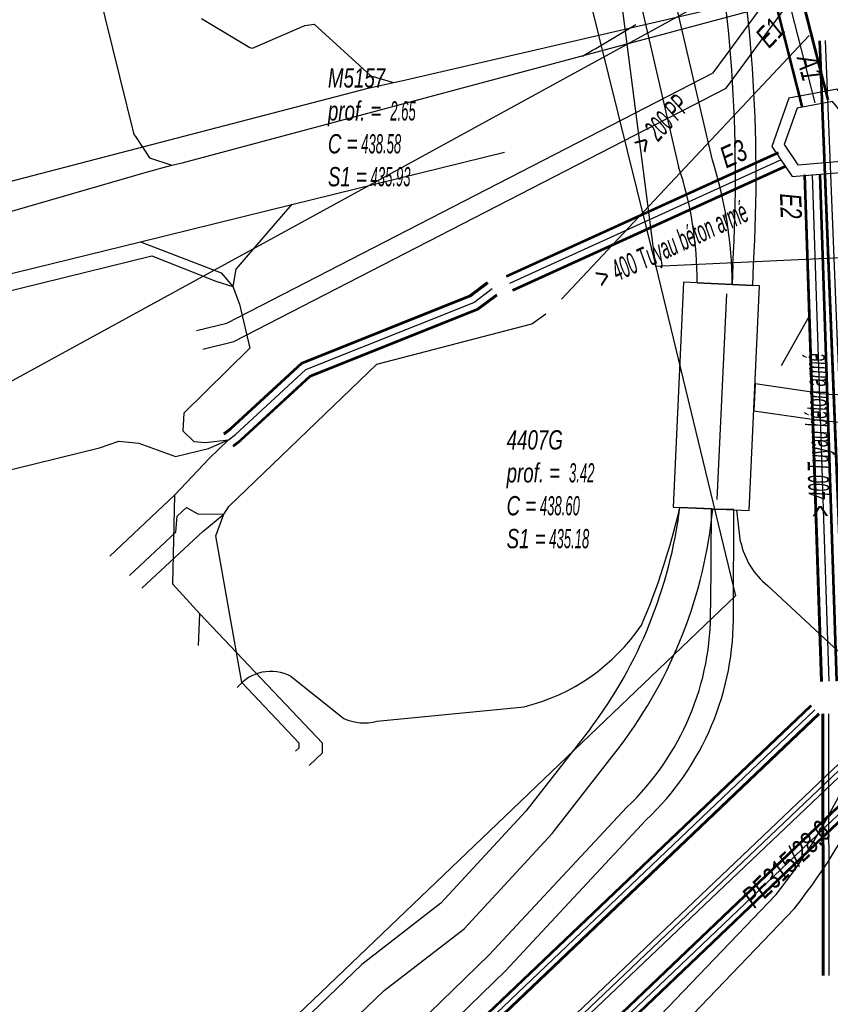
# Model space of a CAD drawing. Header units: metres. Extents: x 2695563 to 2696938, y 1260544 to 1262032.
# Tile 215 of 256: x 2696532 to 2696553, y 1261451 to 1261476. Entities that reach past the tile are written whole.
import ezdxf

# ---------------------------------------------------------------- set-up
doc = ezdxf.new("R2010")
doc.units = ezdxf.units.M
doc.header["$LTSCALE"] = 100
doc.linetypes.add('AUSGEZOGEN', pattern=[0])
doc.linetypes.add('STRICHLINIE2_S3', pattern=[0.25, 0.15, -0.1])
for name, color, linetype in [('CAD_Cadastre des conduites_Ouvrage_Conduite', 200, 'AUSGEZOGEN'), ('Eau portable_Cadastre des conduites_Conduite', 171, 'AUSGEZOGEN'), ('Eau potable_Cadastre des conduites_Conduite_Texte', 171, 'AUSGEZOGEN'), ('EU_Cadastre des conduites', 24, 'AUSGEZOGEN'), ('EU_Cadastre des conduites – Texte', 7, 'AUSGEZOGEN'), ('EU_Cadastre des conduites_Regard normalisé – Texte', 24, 'AUSGEZOGEN'), ('EU_Cadastre des conduites_Regard – Ligne de détail', 24, 'AUSGEZOGEN'), ('EU_Cadastre des conduites_Regard – Polygone de détail', 24, 'AUSGEZOGEN'), ('EU_Cadastre des conduites_Texte entrée-sortie', 24, 'AUSGEZOGEN'), ('Réseau électrique_Cadastre des conduite_Bord du tracé', 1, 'AUSGEZOGEN'), ('Réseau électrique_Cadastre des conduite_Tronçon de tracé', 1, 'AUSGEZOGEN'), ('Réseau électrique_Cadastre des conduites_Ouvrage_Surface-Ligne-Point', 1, 'AUSGEZOGEN'), ('TV_Cadastre des conduites_CONDUITE', 92, 'AUSGEZOGEN'), ('Télécommunications_SW_Cadastre des conduites_Bord du tracé', 94, 'AUSGEZOGEN')]:
    doc.layers.add(name, color=color, linetype=linetype)
doc.styles.add('ARIAL', font='arial.ttf')
pattern_1 = [(0, (2708005, 1273150), (6075, 6075), [6075, -6075]), (90, (2708005, 1273150), (-6075, 6075), [6075, -6075])]

# ---------------------------------------------------------------- blocks, each defined once
blk = doc.blocks.new('COMPLEXOBJECT_1502')
at = {"layer": 'EU_Cadastre des conduites_Regard – Ligne de détail', "color": 24, "linetype": 'AUSGEZOGEN', "transparency": 33554687}
blk.add_lwpolyline([(6490.483, 11459.677), (6502.258, 11462.976), (6514.904, 11466.08), (6533.909, 11470.735), (6537.882, 11471.719), (6543.459, 11473.09)], dxfattribs=at)
blk = doc.blocks.new('COMPLEXOBJECT_1639')
at = {"layer": 'Réseau électrique_Cadastre des conduite_Bord du tracé', "color": 1, "linetype": 'AUSGEZOGEN', "transparency": 33554687}
blk.add_line((6548.916, 11463.734), (6548.054, 11463.774), dxfattribs=at)
for points in [[(6545.709, 11457.978), (6544.018, 11455.813), (6541.788, 11453.399), (6539.711, 11451.797), (6532.483, 11444.853), (6529.3, 11441.826), (6525.238, 11437.964), (6517.957, 11431.109), (6510.708, 11424.217), (6507.36, 11421.002), (6503.496, 11417.291), (6496.214, 11410.439), (6488.81, 11403.402), (6485.61, 11400.361)], [(6485.61, 11400.361), (6486.23, 11399.709), (6489.69, 11402.997), (6496.832, 11409.785), (6504.116, 11416.639), (6507.989, 11420.358), (6511.33, 11423.566), (6518.575, 11430.455), (6525.857, 11437.31), (6529.88, 11441.135), (6533.105, 11444.202), (6540.3, 11451.114), (6542.398, 11452.733), (6544.705, 11455.23), (6546.497, 11457.526)]]:
    blk.add_lwpolyline(points, dxfattribs=at)
for centre, radius, start, end in [((6536.001, 11465.278), 12.147, 323.0585, 352.8861), ((6536.702, 11464.918), 12.272, 322.9596, 354.4628)]:
    blk.add_arc(centre, radius, start, end, dxfattribs=at)
blk = doc.blocks.new('COMPLEXOBJECT_1640')
at = {"layer": 'Réseau électrique_Cadastre des conduite_Bord du tracé', "color": 1, "linetype": 'AUSGEZOGEN', "transparency": 33554687}
for points in [[(6549.461, 11461.016), (6549.474, 11463.721), (6548.874, 11463.724), (6548.862, 11461.139)], [(6546.663, 11455.915), (6543.051, 11452.045), (6541.176, 11450.223), (6533.966, 11443.296), (6526.709, 11436.395), (6519.473, 11429.515), (6512.192, 11422.661), (6504.943, 11415.77), (6490.481, 11401.955), (6483.268, 11395.031), (6475.954, 11388.218), (6474.446, 11386.833), (6471.491, 11384.488), (6469.671, 11383.231), (6467.104, 11381.693), (6467.53, 11381.249)], [(6467.53, 11381.249), (6469.996, 11382.726), (6471.848, 11384.005), (6474.836, 11386.377), (6476.362, 11387.777), (6483.68, 11394.595), (6490.896, 11401.522), (6505.357, 11415.336), (6512.604, 11422.225), (6519.886, 11429.08), (6527.148, 11435.985), (6534.381, 11442.862), (6541.593, 11449.791), (6543.48, 11451.625), (6547.175, 11455.583)]]:
    blk.add_lwpolyline(points, dxfattribs=at)
for centre, radius, start, end in [((6541.832, 11461.023), 7.031, 313.4006, 0.9429), ((6542.153, 11460.894), 7.309, 313.4015, 0.9595)]:
    blk.add_arc(centre, radius, start, end, dxfattribs=at)
blk = doc.blocks.new('COMPLEXOBJECT_1649')
at = {"layer": 'Réseau électrique_Cadastre des conduite_Bord du tracé', "color": 1, "linetype": 'AUSGEZOGEN', "transparency": 33554687}
blk.add_lwpolyline([(6551.756, 11466.761), (6550.029, 11467.011), (6549.996, 11466.308), (6551.836, 11466.042)], dxfattribs=at)
for centre, radius, start, end in [((6552.475, 11474.103), 7.377, 264.4075, 317.604), ((6552.588, 11473.752), 7.747, 264.4309, 317.5753)]:
    blk.add_arc(centre, radius, start, end, dxfattribs=at)
blk = doc.blocks.new('COMPLEXOBJECT_1651')
at = {"layer": 'Réseau électrique_Cadastre des conduite_Bord du tracé', "color": 1, "linetype": 'AUSGEZOGEN', "transparency": 33554687}
blk.add_line((6549.967, 11469.593), (6549.99, 11470.141), dxfattribs=at)
blk.add_lwpolyline([(6549.449, 11470.133), (6549.427, 11469.615), (6549.967, 11469.593)], dxfattribs=at)
for centre, radius, start, end in [((6509.052, 11472.433), 40.462, 356.7407, 11.2135), ((6509.367, 11472.46), 40.689, 356.7322, 11.2307)]:
    blk.add_arc(centre, radius, start, end, dxfattribs=at)
blk = doc.blocks.new('COMPLEXOBJECT_1688')
at = {"layer": 'Réseau électrique_Cadastre des conduite_Bord du tracé', "color": 1, "linetype": 'AUSGEZOGEN', "transparency": 33554687}
blk.add_line((6548.51, 11469.66), (6549.427, 11469.615), dxfattribs=at)
blk.add_lwpolyline([(6548.908, 11472.877), (6547.393, 11479.387), (6546.788, 11482.59), (6544.387, 11492.325), (6541.979, 11502.069), (6539.546, 11511.857), (6537.328, 11521.578), (6536.279, 11525.951), (6535.404, 11525.741), (6536.452, 11521.372), (6538.67, 11511.649), (6541.105, 11501.853), (6543.513, 11492.109), (6545.908, 11482.398), (6546.513, 11479.201), (6548.024, 11472.705)], dxfattribs=at)
for centre, radius, start, end in [((6538.979, 11469.7), 9.531, 359.7593, 18.3772), ((6538.632, 11469.57), 10.795, 0.2398, 17.8407)]:
    blk.add_arc(centre, radius, start, end, dxfattribs=at)
blk = doc.blocks.new('COMPLEXOBJECT_1813')
at = {"layer": 'Réseau électrique_Cadastre des conduite_Bord du tracé', "color": 1, "linetype": 'AUSGEZOGEN', "transparency": 33554687}
for points in [[(6550.583, 11453.631), (6545.724, 11448.565), (6478.633, 11384.783), (6467.197, 11374.003), (6464.106, 11371.302)], [(6464.53, 11370.874), (6467.601, 11373.559), (6479.045, 11384.347), (6546.148, 11448.139), (6551.063, 11453.265)]]:
    blk.add_lwpolyline(points, dxfattribs=at)
for centre, radius, start, end in [((6538.673, 11463.054), 15.187, 321.6492, 336.3829), ((6538.742, 11463.029), 15.721, 321.6046, 336.4194)]:
    blk.add_arc(centre, radius, start, end, dxfattribs=at)
blk = doc.blocks.new('COMPLEXOBJECT_2014')
at = {"layer": 'Réseau électrique_Cadastre des conduite_Tronçon de tracé', "color": 1, "linetype": 'AUSGEZOGEN', "transparency": 33554687}
for p, q in [((6549.65, 11462.877), (6549.552, 11463.705)), ((6555.945, 11456.525), (6550.356, 11461.726))]:
    blk.add_line(p, q, dxfattribs=at)
blk.add_arc((6551.608, 11463.286), 2, 191.7953, 231.2529, dxfattribs=at)
blk = doc.blocks.new('COMPLEXOBJECT_2749')
at = {"layer": 'Réseau électrique_Cadastre des conduite_Tronçon de tracé', "color": 1, "linetype": 'AUSGEZOGEN', "transparency": 33554687}
for p, q in [((6537.863, 11459.344), (6539.245, 11458.244)), ((6540.11, 11458.172), (6543.974, 11458.551))]:
    blk.add_line(p, q, dxfattribs=at)
for centre, radius, start, end in [((6530.284, 11467.844), 18.23, 336.9039, 347.0987), ((6542.709, 11463.653), 5.257, 283.9237, 325.7274), ((6537.331, 11458.343), 1.134, 62.0313, 141.334), ((6539.778, 11459.417), 1.289, 245.5607, 284.923)]:
    blk.add_arc(centre, radius, start, end, dxfattribs=at)

msp = doc.modelspace()

# ---------------------------------------------------------------- hatches: boundary and pattern name
at = {"layer": 'Réseau électrique_Cadastre des conduite_Bord du tracé', "lineweight": 18, "transparency": 33554687}
h = msp.add_hatch(dxfattribs=at)
h.set_pattern_fill('MUSTER', color=1, scale=6075, style=0, pattern_type=2)
h.set_pattern_definition(pattern_1)
h.paths.add_polyline_path([(2696550.397, 1261469.425), (2696550.396, 1261469.532), (2696550.394, 1261469.639), (2696550.391, 1261469.746), (2696550.387, 1261469.853), (2696550.382, 1261469.96), (2696550.375, 1261470.066), (2696550.368, 1261470.173), (2696550.36, 1261470.28), (2696550.35, 1261470.386), (2696550.34, 1261470.493), (2696550.328, 1261470.599), (2696550.315, 1261470.705), (2696550.302, 1261470.811), (2696550.287, 1261470.917), (2696550.271, 1261471.023), (2696550.254, 1261471.129), (2696550.237, 1261471.234), (2696550.218, 1261471.34), (2696550.198, 1261471.445), (2696550.177, 1261471.55), (2696550.155, 1261471.654), (2696550.132, 1261471.759), (2696550.108, 1261471.863), (2696550.083, 1261471.967), (2696550.056, 1261472.071), (2696550.029, 1261472.174), (2696550.001, 1261472.277), (2696549.972, 1261472.38), (2696549.942, 1261472.483), (2696549.91, 1261472.585), (2696549.878, 1261472.687), (2696548.363, 1261479.197), (2696547.758, 1261482.4), (2696545.357, 1261492.135), (2696542.949, 1261501.879), (2696540.516, 1261511.667), (2696538.298, 1261521.388), (2696537.249, 1261525.761), (2696536.374, 1261525.551), (2696537.422, 1261521.182), (2696539.64, 1261511.459), (2696542.075, 1261501.663), (2696544.483, 1261491.919), (2696546.878, 1261482.208), (2696547.483, 1261479.011), (2696548.994, 1261472.515), (2696549.025, 1261472.42), (2696549.055, 1261472.325), (2696549.084, 1261472.229), (2696549.112, 1261472.133), (2696549.139, 1261472.037), (2696549.165, 1261471.941), (2696549.19, 1261471.844), (2696549.214, 1261471.747), (2696549.237, 1261471.65), (2696549.259, 1261471.552), (2696549.28, 1261471.454), (2696549.3, 1261471.357), (2696549.318, 1261471.258), (2696549.336, 1261471.16), (2696549.353, 1261471.062), (2696549.369, 1261470.963), (2696549.383, 1261470.864), (2696549.397, 1261470.765), (2696549.41, 1261470.666), (2696549.421, 1261470.567), (2696549.432, 1261470.467), (2696549.441, 1261470.368), (2696549.45, 1261470.268), (2696549.457, 1261470.169), (2696549.464, 1261470.069), (2696549.469, 1261469.969), (2696549.473, 1261469.87), (2696549.477, 1261469.77), (2696549.479, 1261469.67), (2696549.48, 1261469.57), (2696549.48, 1261469.47)], flags=0)
h = msp.add_hatch(dxfattribs=at)
h.set_pattern_fill('MUSTER', color=1, scale=6075, style=0, pattern_type=2)
h.set_pattern_definition(pattern_1)
h.paths.add_polyline_path([(2696601.056, 1261509.933), (2696593.995, 1261502.607), (2696586.709, 1261495.754), (2696579.561, 1261488.756), (2696572.345, 1261481.831), (2696565.126, 1261474.906), (2696558.893, 1261468.939), (2696558.742, 1261468.778), (2696558.585, 1261468.622), (2696558.425, 1261468.47), (2696558.259, 1261468.324), (2696558.09, 1261468.182), (2696557.916, 1261468.045), (2696557.739, 1261467.914), (2696557.557, 1261467.788), (2696557.372, 1261467.668), (2696557.183, 1261467.553), (2696556.991, 1261467.444), (2696556.795, 1261467.341), (2696556.597, 1261467.243), (2696556.396, 1261467.152), (2696556.192, 1261467.067), (2696555.986, 1261466.987), (2696555.777, 1261466.914), (2696555.567, 1261466.848), (2696555.354, 1261466.787), (2696555.14, 1261466.733), (2696554.924, 1261466.686), (2696554.707, 1261466.645), (2696554.489, 1261466.61), (2696554.27, 1261466.582), (2696554.05, 1261466.561), (2696553.829, 1261466.546), (2696553.609, 1261466.538), (2696553.388, 1261466.536), (2696553.167, 1261466.541), (2696552.946, 1261466.553), (2696552.726, 1261466.571), (2696550.999, 1261466.821), (2696550.966, 1261466.118), (2696552.806, 1261465.852), (2696553.037, 1261465.833), (2696553.268, 1261465.821), (2696553.5, 1261465.816), (2696553.732, 1261465.817), (2696553.964, 1261465.826), (2696554.195, 1261465.842), (2696554.425, 1261465.864), (2696554.655, 1261465.894), (2696554.884, 1261465.93), (2696555.112, 1261465.973), (2696555.338, 1261466.023), (2696555.563, 1261466.079), (2696555.786, 1261466.143), (2696556.007, 1261466.213), (2696556.226, 1261466.289), (2696556.442, 1261466.372), (2696556.656, 1261466.462), (2696556.867, 1261466.558), (2696557.075, 1261466.66), (2696557.28, 1261466.768), (2696557.482, 1261466.883), (2696557.68, 1261467.003), (2696557.874, 1261467.129), (2696558.064, 1261467.261), (2696558.251, 1261467.399), (2696558.433, 1261467.542), (2696558.611, 1261467.691), (2696558.785, 1261467.844), (2696558.953, 1261468.003), (2696559.117, 1261468.167), (2696559.276, 1261468.336), (2696565.61, 1261474.4), (2696572.83, 1261481.326), (2696580.049, 1261488.253), (2696587.194, 1261495.249), (2696594.487, 1261502.109), (2696601.56, 1261509.448)], flags=0)
h = msp.add_hatch(dxfattribs=at)
h.set_pattern_fill('MUSTER', color=1, scale=6075, style=0, pattern_type=2)
h.set_pattern_definition(pattern_1)
h.paths.add_polyline_path([(2696550.937, 1261469.403), (2696550.96, 1261469.951), (2696550.978, 1261470.283), (2696550.992, 1261470.614), (2696551.005, 1261470.946), (2696551.014, 1261471.278), (2696551.021, 1261471.61), (2696551.025, 1261471.943), (2696551.026, 1261472.275), (2696551.025, 1261472.607), (2696551.021, 1261472.939), (2696551.014, 1261473.271), (2696551.004, 1261473.603), (2696550.992, 1261473.935), (2696550.977, 1261474.267), (2696550.96, 1261474.598), (2696550.939, 1261474.93), (2696550.916, 1261475.261), (2696550.89, 1261475.592), (2696550.862, 1261475.923), (2696550.831, 1261476.254), (2696550.797, 1261476.584), (2696550.76, 1261476.914), (2696550.721, 1261477.244), (2696550.679, 1261477.574), (2696550.634, 1261477.903), (2696550.587, 1261478.232), (2696550.537, 1261478.56), (2696550.484, 1261478.888), (2696550.429, 1261479.215), (2696550.371, 1261479.542), (2696550.31, 1261479.869), (2696550.247, 1261480.195), (2696545.563, 1261499.471), (2696545.039, 1261499.344), (2696549.712, 1261480.112), (2696549.775, 1261479.788), (2696549.835, 1261479.464), (2696549.892, 1261479.14), (2696549.947, 1261478.814), (2696550, 1261478.489), (2696550.049, 1261478.163), (2696550.096, 1261477.837), (2696550.14, 1261477.51), (2696550.182, 1261477.183), (2696550.221, 1261476.855), (2696550.257, 1261476.528), (2696550.291, 1261476.2), (2696550.321, 1261475.871), (2696550.35, 1261475.543), (2696550.375, 1261475.214), (2696550.398, 1261474.885), (2696550.418, 1261474.556), (2696550.436, 1261474.227), (2696550.451, 1261473.898), (2696550.463, 1261473.568), (2696550.472, 1261473.239), (2696550.479, 1261472.909), (2696550.483, 1261472.579), (2696550.484, 1261472.25), (2696550.483, 1261471.92), (2696550.479, 1261471.59), (2696550.473, 1261471.261), (2696550.463, 1261470.931), (2696550.451, 1261470.602), (2696550.436, 1261470.272), (2696550.419, 1261469.943), (2696550.397, 1261469.425)], flags=0)
h = msp.add_hatch(dxfattribs=at)
h.set_pattern_fill('MUSTER', color=1, scale=6075, style=0, pattern_type=2)
h.set_pattern_definition(pattern_1)
h.paths.add_polyline_path([(2696461.031, 1261361.417), (2696461.055, 1261361.469), (2696461.078, 1261361.52), (2696461.101, 1261361.572), (2696461.123, 1261361.624), (2696461.146, 1261361.676), (2696461.168, 1261361.729), (2696461.189, 1261361.781), (2696461.211, 1261361.834), (2696461.232, 1261361.886), (2696461.253, 1261361.939), (2696461.273, 1261361.992), (2696461.293, 1261362.045), (2696461.313, 1261362.098), (2696461.332, 1261362.152), (2696461.352, 1261362.205), (2696461.37, 1261362.259), (2696461.389, 1261362.312), (2696461.407, 1261362.366), (2696461.425, 1261362.42), (2696461.442, 1261362.474), (2696461.46, 1261362.528), (2696461.477, 1261362.582), (2696461.493, 1261362.636), (2696461.509, 1261362.691), (2696461.525, 1261362.745), (2696461.541, 1261362.8), (2696461.556, 1261362.855), (2696461.571, 1261362.909), (2696461.586, 1261362.964), (2696461.6, 1261363.019), (2696461.614, 1261363.074), (2696461.655, 1261363.232), (2696461.697, 1261363.391), (2696461.74, 1261363.549), (2696461.783, 1261363.707), (2696461.827, 1261363.864), (2696461.872, 1261364.022), (2696461.917, 1261364.179), (2696461.963, 1261364.336), (2696462.01, 1261364.493), (2696462.057, 1261364.65), (2696462.105, 1261364.807), (2696462.154, 1261364.963), (2696462.204, 1261365.119), (2696462.254, 1261365.275), (2696462.304, 1261365.431), (2696462.356, 1261365.586), (2696462.408, 1261365.741), (2696462.461, 1261365.896), (2696462.514, 1261366.051), (2696462.568, 1261366.205), (2696462.623, 1261366.36), (2696462.679, 1261366.514), (2696462.735, 1261366.668), (2696462.792, 1261366.821), (2696462.849, 1261366.974), (2696462.907, 1261367.128), (2696462.966, 1261367.28), (2696463.026, 1261367.433), (2696463.086, 1261367.585), (2696463.147, 1261367.737), (2696463.208, 1261367.889), (2696463.245, 1261367.941), (2696463.281, 1261367.993), (2696463.318, 1261368.045), (2696463.355, 1261368.097), (2696463.392, 1261368.149), (2696463.43, 1261368.2), (2696463.467, 1261368.252), (2696463.505, 1261368.303), (2696463.542, 1261368.355), (2696463.58, 1261368.406), (2696463.618, 1261368.457), (2696463.656, 1261368.508), (2696463.695, 1261368.559), (2696463.733, 1261368.61), (2696463.772, 1261368.661), (2696463.81, 1261368.711), (2696463.849, 1261368.762), (2696463.888, 1261368.812), (2696463.927, 1261368.863), (2696463.967, 1261368.913), (2696464.006, 1261368.963), (2696464.045, 1261369.013), (2696464.085, 1261369.063), (2696464.125, 1261369.113), (2696464.165, 1261369.162), (2696464.205, 1261369.212), (2696464.245, 1261369.261), (2696464.285, 1261369.311), (2696464.326, 1261369.36), (2696464.366, 1261369.409), (2696464.407, 1261369.458), (2696464.441, 1261369.499), (2696464.475, 1261369.539), (2696464.509, 1261369.58), (2696464.543, 1261369.62), (2696464.578, 1261369.661), (2696464.612, 1261369.701), (2696464.647, 1261369.741), (2696464.681, 1261369.781), (2696464.716, 1261369.821), (2696464.751, 1261369.861), (2696464.785, 1261369.901), (2696464.82, 1261369.941), (2696464.855, 1261369.981), (2696464.89, 1261370.021), (2696464.926, 1261370.06), (2696464.961, 1261370.1), (2696464.996, 1261370.139), (2696465.032, 1261370.179), (2696465.067, 1261370.218), (2696465.103, 1261370.257), (2696465.138, 1261370.297), (2696465.174, 1261370.336), (2696465.21, 1261370.375), (2696465.246, 1261370.414), (2696465.282, 1261370.452), (2696465.318, 1261370.491), (2696465.354, 1261370.53), (2696465.391, 1261370.569), (2696465.427, 1261370.607), (2696465.463, 1261370.646), (2696465.5, 1261370.684), (2696468.571, 1261373.369), (2696480.015, 1261384.157), (2696547.118, 1261447.949), (2696552.033, 1261453.075), (2696552.114, 1261453.178), (2696552.194, 1261453.282), (2696552.273, 1261453.386), (2696552.352, 1261453.491), (2696552.429, 1261453.597), (2696552.506, 1261453.704), (2696552.582, 1261453.811), (2696552.657, 1261453.918), (2696552.731, 1261454.027), (2696552.804, 1261454.135), (2696552.876, 1261454.245), (2696552.947, 1261454.355), (2696553.017, 1261454.466), (2696553.087, 1261454.577), (2696553.155, 1261454.689), (2696553.223, 1261454.801), (2696553.289, 1261454.914), (2696553.355, 1261455.028), (2696553.419, 1261455.142), (2696553.483, 1261455.256), (2696553.546, 1261455.372), (2696553.608, 1261455.487), (2696553.669, 1261455.603), (2696553.728, 1261455.72), (2696553.787, 1261455.837), (2696553.845, 1261455.955), (2696553.902, 1261456.073), (2696553.958, 1261456.191), (2696554.013, 1261456.311), (2696554.067, 1261456.43), (2696554.12, 1261456.55), (2696554.185, 1261456.718), (2696554.248, 1261456.886), (2696554.309, 1261457.055), (2696554.37, 1261457.224), (2696554.428, 1261457.394), (2696554.485, 1261457.564), (2696554.541, 1261457.735), (2696554.595, 1261457.907), (2696554.647, 1261458.079), (2696554.698, 1261458.251), (2696554.748, 1261458.424), (2696554.796, 1261458.597), (2696554.842, 1261458.77), (2696554.887, 1261458.945), (2696554.93, 1261459.119), (2696554.972, 1261459.294), (2696555.012, 1261459.469), (2696555.05, 1261459.644), (2696555.087, 1261459.82), (2696555.123, 1261459.997), (2696555.156, 1261460.173), (2696555.189, 1261460.35), (2696555.219, 1261460.527), (2696555.248, 1261460.704), (2696555.276, 1261460.882), (2696555.302, 1261461.06), (2696555.326, 1261461.238), (2696555.349, 1261461.416), (2696555.37, 1261461.595), (2696555.389, 1261461.773), (2696555.407, 1261461.952), (2696555.422, 1261462.086), (2696555.436, 1261462.219), (2696555.45, 1261462.353), (2696555.463, 1261462.487), (2696555.477, 1261462.62), (2696555.489, 1261462.754), (2696555.501, 1261462.888), (2696555.513, 1261463.022), (2696555.524, 1261463.156), (2696555.535, 1261463.29), (2696555.546, 1261463.424), (2696555.556, 1261463.558), (2696555.566, 1261463.692), (2696555.575, 1261463.826), (2696555.584, 1261463.96), (2696555.592, 1261464.094), (2696555.6, 1261464.228), (2696555.608, 1261464.362), (2696555.615, 1261464.496), (2696555.621, 1261464.631), (2696555.628, 1261464.765), (2696555.634, 1261464.899), (2696555.639, 1261465.033), (2696555.644, 1261465.168), (2696555.649, 1261465.302), (2696555.653, 1261465.436), (2696555.656, 1261465.571), (2696555.66, 1261465.705), (2696555.663, 1261465.839), (2696555.665, 1261465.974), (2696555.667, 1261466.108), (2696555.648, 1261466.103), (2696555.63, 1261466.098), (2696555.611, 1261466.092), (2696555.592, 1261466.087), (2696555.574, 1261466.082), (2696555.555, 1261466.077), (2696555.536, 1261466.072), (2696555.518, 1261466.067), (2696555.499, 1261466.063), (2696555.48, 1261466.058), (2696555.461, 1261466.053), (2696555.443, 1261466.048), (2696555.424, 1261466.043), (2696555.405, 1261466.039), (2696555.386, 1261466.034), (2696555.367, 1261466.03), (2696555.349, 1261466.025), (2696555.33, 1261466.021), (2696555.311, 1261466.016), (2696555.292, 1261466.012), (2696555.273, 1261466.008), (2696555.254, 1261466.003), (2696555.235, 1261465.999), (2696555.217, 1261465.995), (2696555.198, 1261465.991), (2696555.179, 1261465.987), (2696555.16, 1261465.983), (2696555.141, 1261465.979), (2696555.122, 1261465.975), (2696555.103, 1261465.971), (2696555.084, 1261465.967), (2696555.08, 1261465.84), (2696555.075, 1261465.713), (2696555.071, 1261465.586), (2696555.066, 1261465.46), (2696555.06, 1261465.333), (2696555.055, 1261465.206), (2696555.049, 1261465.079), (2696555.042, 1261464.952), (2696555.036, 1261464.825), (2696555.029, 1261464.699), (2696555.021, 1261464.572), (2696555.014, 1261464.445), (2696555.006, 1261464.319), (2696554.998, 1261464.192), (2696554.989, 1261464.065), (2696554.981, 1261463.939), (2696554.971, 1261463.812), (2696554.962, 1261463.685), (2696554.952, 1261463.559), (2696554.942, 1261463.432), (2696554.932, 1261463.306), (2696554.921, 1261463.179), (2696554.91, 1261463.053), (2696554.899, 1261462.926), (2696554.887, 1261462.8), (2696554.875, 1261462.673), (2696554.863, 1261462.547), (2696554.851, 1261462.421), (2696554.838, 1261462.294), (2696554.824, 1261462.168), (2696554.811, 1261462.042), (2696554.794, 1261461.868), (2696554.775, 1261461.694), (2696554.754, 1261461.52), (2696554.732, 1261461.346), (2696554.709, 1261461.173), (2696554.684, 1261461), (2696554.657, 1261460.827), (2696554.629, 1261460.654), (2696554.599, 1261460.481), (2696554.568, 1261460.309), (2696554.535, 1261460.137), (2696554.501, 1261459.965), (2696554.465, 1261459.794), (2696554.427, 1261459.623), (2696554.388, 1261459.452), (2696554.348, 1261459.282), (2696554.306, 1261459.112), (2696554.262, 1261458.943), (2696554.217, 1261458.774), (2696554.17, 1261458.605), (2696554.122, 1261458.437), (2696554.072, 1261458.269), (2696554.021, 1261458.101), (2696553.968, 1261457.934), (2696553.914, 1261457.768), (2696553.859, 1261457.602), (2696553.801, 1261457.436), (2696553.743, 1261457.272), (2696553.683, 1261457.107), (2696553.621, 1261456.943), (2696553.558, 1261456.78), (2696553.507, 1261456.665), (2696553.455, 1261456.55), (2696553.402, 1261456.436), (2696553.348, 1261456.322), (2696553.294, 1261456.208), (2696553.238, 1261456.095), (2696553.181, 1261455.983), (2696553.124, 1261455.871), (2696553.065, 1261455.759), (2696553.006, 1261455.648), (2696552.946, 1261455.537), (2696552.884, 1261455.427), (2696552.822, 1261455.318), (2696552.759, 1261455.209), (2696552.695, 1261455.1), (2696552.63, 1261454.992), (2696552.565, 1261454.885), (2696552.498, 1261454.778), (2696552.431, 1261454.671), (2696552.362, 1261454.565), (2696552.293, 1261454.46), (2696552.223, 1261454.356), (2696552.152, 1261454.252), (2696552.08, 1261454.148), (2696552.007, 1261454.045), (2696551.933, 1261453.943), (2696551.859, 1261453.841), (2696551.784, 1261453.74), (2696551.708, 1261453.64), (2696551.631, 1261453.54), (2696551.553, 1261453.441), (2696546.694, 1261448.375), (2696479.603, 1261384.593), (2696468.167, 1261373.813), (2696465.076, 1261371.112), (2696465.038, 1261371.072), (2696465, 1261371.032), (2696464.963, 1261370.992), (2696464.925, 1261370.952), (2696464.888, 1261370.912), (2696464.85, 1261370.872), (2696464.813, 1261370.831), (2696464.776, 1261370.791), (2696464.739, 1261370.75), (2696464.702, 1261370.71), (2696464.665, 1261370.669), (2696464.628, 1261370.628), (2696464.591, 1261370.588), (2696464.554, 1261370.547), (2696464.517, 1261370.506), (2696464.481, 1261370.465), (2696464.444, 1261370.424), (2696464.408, 1261370.382), (2696464.372, 1261370.341), (2696464.336, 1261370.3), (2696464.299, 1261370.258), (2696464.263, 1261370.217), (2696464.227, 1261370.175), (2696464.192, 1261370.134), (2696464.156, 1261370.092), (2696464.12, 1261370.05), (2696464.085, 1261370.008), (2696464.049, 1261369.966), (2696464.014, 1261369.924), (2696463.978, 1261369.882), (2696463.943, 1261369.84), (2696463.9, 1261369.788), (2696463.857, 1261369.736), (2696463.814, 1261369.683), (2696463.771, 1261369.631), (2696463.728, 1261369.578), (2696463.686, 1261369.526), (2696463.643, 1261369.473), (2696463.601, 1261369.42), (2696463.559, 1261369.367), (2696463.517, 1261369.314), (2696463.475, 1261369.261), (2696463.434, 1261369.207), (2696463.392, 1261369.154), (2696463.351, 1261369.1), (2696463.309, 1261369.047), (2696463.268, 1261368.993), (2696463.227, 1261368.939), (2696463.187, 1261368.885), (2696463.146, 1261368.831), (2696463.106, 1261368.777), (2696463.065, 1261368.722), (2696463.025, 1261368.668), (2696462.985, 1261368.613), (2696462.945, 1261368.559), (2696462.905, 1261368.504), (2696462.866, 1261368.449), (2696462.826, 1261368.394), (2696462.787, 1261368.339), (2696462.748, 1261368.284), (2696462.709, 1261368.228), (2696462.67, 1261368.173), (2696462.607, 1261368.018), (2696462.545, 1261367.864), (2696462.484, 1261367.708), (2696462.423, 1261367.553), (2696462.363, 1261367.397), (2696462.304, 1261367.242), (2696462.245, 1261367.085), (2696462.188, 1261366.929), (2696462.13, 1261366.772), (2696462.074, 1261366.615), (2696462.018, 1261366.458), (2696461.963, 1261366.301), (2696461.908, 1261366.143), (2696461.854, 1261365.985), (2696461.801, 1261365.827), (2696461.749, 1261365.669), (2696461.697, 1261365.51), (2696461.646, 1261365.351), (2696461.596, 1261365.192), (2696461.546, 1261365.033), (2696461.497, 1261364.874), (2696461.449, 1261364.714), (2696461.401, 1261364.554), (2696461.354, 1261364.394), (2696461.308, 1261364.234), (2696461.263, 1261364.073), (2696461.218, 1261363.913), (2696461.174, 1261363.752), (2696461.131, 1261363.591), (2696461.088, 1261363.429), (2696461.046, 1261363.268), (2696461.033, 1261363.215), (2696461.019, 1261363.162), (2696461.005, 1261363.109), (2696460.99, 1261363.057), (2696460.976, 1261363.004), (2696460.961, 1261362.951), (2696460.945, 1261362.899), (2696460.93, 1261362.847), (2696460.914, 1261362.794), (2696460.898, 1261362.742), (2696460.881, 1261362.69), (2696460.864, 1261362.638), (2696460.847, 1261362.586), (2696460.83, 1261362.534), (2696460.812, 1261362.483), (2696460.794, 1261362.431), (2696460.775, 1261362.379), (2696460.757, 1261362.328), (2696460.738, 1261362.277), (2696460.719, 1261362.226), (2696460.699, 1261362.175), (2696460.679, 1261362.124), (2696460.659, 1261362.073), (2696460.639, 1261362.022), (2696460.618, 1261361.972), (2696460.597, 1261361.921), (2696460.575, 1261361.871), (2696460.554, 1261361.821), (2696460.532, 1261361.771), (2696460.51, 1261361.721), (2696460.487, 1261361.671)], flags=0)
h = msp.add_hatch(dxfattribs=at)
h.set_pattern_fill('MUSTER', color=1, scale=6075, style=0, pattern_type=2)
h.set_pattern_definition(pattern_1)
h.paths.add_polyline_path([(2696468.5, 1261381.059), (2696470.966, 1261382.536), (2696472.818, 1261383.815), (2696475.806, 1261386.187), (2696477.332, 1261387.587), (2696484.65, 1261394.405), (2696491.866, 1261401.332), (2696506.327, 1261415.146), (2696513.574, 1261422.035), (2696520.856, 1261428.89), (2696528.118, 1261435.795), (2696535.351, 1261442.672), (2696542.563, 1261449.601), (2696544.45, 1261451.435), (2696548.145, 1261455.393), (2696548.285, 1261455.529), (2696548.422, 1261455.669), (2696548.555, 1261455.813), (2696548.684, 1261455.96), (2696548.809, 1261456.111), (2696548.93, 1261456.265), (2696549.047, 1261456.422), (2696549.159, 1261456.582), (2696549.267, 1261456.745), (2696549.371, 1261456.911), (2696549.47, 1261457.08), (2696549.565, 1261457.251), (2696549.655, 1261457.425), (2696549.741, 1261457.601), (2696549.821, 1261457.779), (2696549.897, 1261457.959), (2696549.968, 1261458.142), (2696550.034, 1261458.326), (2696550.096, 1261458.512), (2696550.152, 1261458.699), (2696550.203, 1261458.888), (2696550.249, 1261459.078), (2696550.29, 1261459.27), (2696550.326, 1261459.462), (2696550.356, 1261459.655), (2696550.382, 1261459.849), (2696550.402, 1261460.044), (2696550.417, 1261460.239), (2696550.427, 1261460.435), (2696550.432, 1261460.63), (2696550.431, 1261460.826), (2696550.444, 1261463.531), (2696549.844, 1261463.534), (2696549.832, 1261460.949), (2696549.833, 1261460.761), (2696549.828, 1261460.573), (2696549.819, 1261460.385), (2696549.804, 1261460.197), (2696549.785, 1261460.01), (2696549.76, 1261459.823), (2696549.731, 1261459.638), (2696549.696, 1261459.453), (2696549.657, 1261459.269), (2696549.612, 1261459.086), (2696549.563, 1261458.904), (2696549.509, 1261458.724), (2696549.45, 1261458.545), (2696549.387, 1261458.368), (2696549.318, 1261458.193), (2696549.245, 1261458.019), (2696549.168, 1261457.848), (2696549.085, 1261457.678), (2696548.999, 1261457.511), (2696548.908, 1261457.347), (2696548.812, 1261457.185), (2696548.712, 1261457.025), (2696548.608, 1261456.868), (2696548.5, 1261456.714), (2696548.388, 1261456.563), (2696548.271, 1261456.415), (2696548.151, 1261456.27), (2696548.027, 1261456.129), (2696547.899, 1261455.991), (2696547.768, 1261455.856), (2696547.633, 1261455.725), (2696544.021, 1261451.855), (2696542.146, 1261450.033), (2696534.936, 1261443.106), (2696527.679, 1261436.205), (2696520.443, 1261429.325), (2696513.162, 1261422.471), (2696505.913, 1261415.58), (2696491.451, 1261401.765), (2696484.238, 1261394.841), (2696476.924, 1261388.028), (2696475.416, 1261386.643), (2696472.461, 1261384.298), (2696470.641, 1261383.041), (2696468.074, 1261381.503)], flags=0)
h = msp.add_hatch(dxfattribs=at)
h.set_pattern_fill('MUSTER', color=1, scale=6075, style=0, pattern_type=2)
h.set_pattern_definition(pattern_1)
h.paths.add_polyline_path([(2696486.58, 1261400.171), (2696487.2, 1261399.519), (2696490.66, 1261402.807), (2696497.802, 1261409.595), (2696505.086, 1261416.449), (2696508.959, 1261420.168), (2696512.3, 1261423.376), (2696519.545, 1261430.265), (2696526.827, 1261437.12), (2696530.85, 1261440.945), (2696534.075, 1261444.012), (2696541.27, 1261450.924), (2696543.368, 1261452.543), (2696545.675, 1261455.04), (2696547.467, 1261457.336), (2696547.597, 1261457.511), (2696547.723, 1261457.688), (2696547.846, 1261457.867), (2696547.966, 1261458.049), (2696548.083, 1261458.233), (2696548.197, 1261458.418), (2696548.307, 1261458.606), (2696548.414, 1261458.796), (2696548.517, 1261458.987), (2696548.618, 1261459.18), (2696548.714, 1261459.375), (2696548.807, 1261459.572), (2696548.897, 1261459.77), (2696548.983, 1261459.97), (2696549.066, 1261460.171), (2696549.145, 1261460.374), (2696549.22, 1261460.578), (2696549.292, 1261460.784), (2696549.36, 1261460.991), (2696549.425, 1261461.199), (2696549.485, 1261461.408), (2696549.542, 1261461.618), (2696549.596, 1261461.829), (2696549.645, 1261462.041), (2696549.691, 1261462.253), (2696549.733, 1261462.467), (2696549.771, 1261462.681), (2696549.806, 1261462.896), (2696549.836, 1261463.112), (2696549.863, 1261463.328), (2696549.886, 1261463.544), (2696549.024, 1261463.584), (2696548.997, 1261463.382), (2696548.967, 1261463.18), (2696548.933, 1261462.979), (2696548.896, 1261462.778), (2696548.855, 1261462.578), (2696548.812, 1261462.379), (2696548.764, 1261462.181), (2696548.714, 1261461.983), (2696548.66, 1261461.786), (2696548.603, 1261461.591), (2696548.543, 1261461.396), (2696548.479, 1261461.202), (2696548.412, 1261461.009), (2696548.342, 1261460.818), (2696548.269, 1261460.627), (2696548.192, 1261460.438), (2696548.112, 1261460.25), (2696548.03, 1261460.064), (2696547.944, 1261459.879), (2696547.855, 1261459.695), (2696547.763, 1261459.513), (2696547.667, 1261459.333), (2696547.569, 1261459.154), (2696547.468, 1261458.977), (2696547.364, 1261458.802), (2696547.257, 1261458.628), (2696547.147, 1261458.456), (2696547.034, 1261458.286), (2696546.919, 1261458.118), (2696546.8, 1261457.952), (2696546.679, 1261457.788), (2696544.988, 1261455.623), (2696542.758, 1261453.209), (2696540.681, 1261451.607), (2696533.453, 1261444.663), (2696530.27, 1261441.636), (2696526.208, 1261437.774), (2696518.927, 1261430.919), (2696511.678, 1261424.027), (2696508.33, 1261420.812), (2696504.466, 1261417.101), (2696497.184, 1261410.249), (2696489.78, 1261403.212)], flags=0)
at = {"layer": 'Réseau électrique_Cadastre des conduites_Ouvrage_Surface-Ligne-Point', "lineweight": 18, "transparency": 33554687}
h = msp.add_hatch(dxfattribs=at)
h.set_pattern_fill('MUSTER', color=1, scale=4050, style=0, pattern_type=2)
h.set_pattern_definition([(0, (2703955, 1269100), (4050, 4050), [4050, -4050]), (90, (2703955, 1269100), (-4050, 4050), [4050, -4050])])
h.paths.add_polyline_path([(2696548.846, 1261463.593), (2696550.844, 1261463.5), (2696551.119, 1261469.393), (2696549.121, 1261469.486)], flags=0)

# ---------------------------------------------------------------- linework, layer by layer
at = {"layer": 'CAD_Cadastre des conduites_Ouvrage_Conduite', "color": 200, "linetype": 'AUSGEZOGEN', "transparency": 33554687}
for p, q in [((2696550.222, 1261475.413), (2696552.545, 1261478.581)), ((2696550.633, 1261475.111), (2696552.956, 1261478.28))]:
    msp.add_line(p, q, dxfattribs=at)
for points in [[(2696536.349, 1261468.219), (2696537.148, 1261468.413), (2696549.9, 1261474.974), (2696550.222, 1261475.413)], [(2696536.51, 1261467.734), (2696537.327, 1261467.932), (2696550.24, 1261474.575), (2696550.633, 1261475.111)]]:
    msp.add_lwpolyline(points, dxfattribs=at)
at = {"layer": 'Eau portable_Cadastre des conduites_Conduite', "linetype": 'AUSGEZOGEN', "transparency": 33554687}
for p, q in [((2696519.883, 1261424.018), (2696563.578, 1261465.684)), ((2696519.896, 1261424.005), (2696563.604, 1261465.683)), ((2696519.909, 1261423.991), (2696563.63, 1261465.682)), ((2696520.089, 1261423.801), (2696563.996, 1261465.668)), ((2696520.102, 1261423.787), (2696564.022, 1261465.667)), ((2696520.115, 1261423.774), (2696564.048, 1261465.666))]:
    msp.add_line(p, q, dxfattribs=at)
at = {"layer": 'Eau portable_Cadastre des conduites_Conduite', "color": 255, "linetype": 'AUSGEZOGEN', "transparency": 33554687}
msp.add_line((2696519.999, 1261423.896), (2696563.813, 1261465.675), dxfattribs=at)
at = {"layer": 'EU_Cadastre des conduites', "color": 255, "transparency": 33554687}
for p, q in [((2696552.574, 1261474.187), (2696550.666, 1261481.699)), ((2696553.799, 1261451.743), (2696552.849, 1261475.823)), ((2696544.566, 1261469.464), (2696551.693, 1261472.702)), ((2696552.944, 1261459.029), (2696552.505, 1261472.309)), ((2696543.62, 1261468.953), (2696544.105, 1261469.319)), ((2696539.219, 1261467.196), (2696543.62, 1261468.953)), ((2696537.374, 1261465.497), (2696539.219, 1261467.196)), ((2696537.188, 1261465.356), (2696537.374, 1261465.497)), ((2696516.751, 1261424.202), (2696552.57, 1261458.282)), ((2696552.939, 1261451.317), (2696552.931, 1261458.176))]:
    msp.add_line(p, q, dxfattribs=at)
at = {"layer": 'EU_Cadastre des conduites', "linetype": 'AUSGEZOGEN', "transparency": 33554687}
for p, q in [((2696552.894, 1261474.268), (2696550.986, 1261481.78)), ((2696552.913, 1261474.273), (2696551.005, 1261481.785)), ((2696552.932, 1261474.278), (2696551.024, 1261481.79)), ((2696552.216, 1261474.096), (2696550.307, 1261481.608)), ((2696552.235, 1261474.101), (2696550.326, 1261481.613)), ((2696552.254, 1261474.106), (2696550.345, 1261481.618)), ((2696553.629, 1261451.736), (2696552.679, 1261475.816)), ((2696553.649, 1261451.737), (2696552.699, 1261475.817)), ((2696553.669, 1261451.738), (2696552.719, 1261475.818)), ((2696544.475, 1261469.664), (2696551.602, 1261472.902)), ((2696544.483, 1261469.646), (2696551.61, 1261472.884)), ((2696544.492, 1261469.628), (2696551.619, 1261472.866)), ((2696544.64, 1261469.3), (2696551.767, 1261472.538)), ((2696544.649, 1261469.282), (2696551.776, 1261472.52)), ((2696544.657, 1261469.264), (2696551.784, 1261472.502)), ((2696552.724, 1261459.022), (2696552.285, 1261472.302)), ((2696552.744, 1261459.022), (2696552.305, 1261472.302)), ((2696552.764, 1261459.023), (2696552.325, 1261472.303)), ((2696553.124, 1261459.035), (2696552.685, 1261472.315)), ((2696553.144, 1261459.036), (2696552.705, 1261472.316)), ((2696553.164, 1261459.036), (2696552.725, 1261472.316)), ((2696543.511, 1261469.146), (2696543.973, 1261469.495)), ((2696543.521, 1261469.129), (2696543.985, 1261469.479)), ((2696543.531, 1261469.111), (2696543.997, 1261469.463)), ((2696539.1, 1261467.385), (2696543.511, 1261469.146)), ((2696539.111, 1261467.368), (2696543.521, 1261469.129)), ((2696539.121, 1261467.351), (2696543.531, 1261469.111)), ((2696543.709, 1261468.795), (2696544.213, 1261469.175)), ((2696543.719, 1261468.777), (2696544.226, 1261469.159)), ((2696543.729, 1261468.76), (2696544.238, 1261469.143)), ((2696539.317, 1261467.041), (2696543.709, 1261468.795)), ((2696539.327, 1261467.024), (2696543.719, 1261468.777)), ((2696539.338, 1261467.007), (2696543.729, 1261468.76)), ((2696537.233, 1261465.666), (2696539.1, 1261467.385)), ((2696537.246, 1261465.651), (2696539.111, 1261467.368)), ((2696537.258, 1261465.635), (2696539.121, 1261467.351)), ((2696537.49, 1261465.359), (2696539.317, 1261467.041)), ((2696537.502, 1261465.343), (2696539.327, 1261467.024)), ((2696537.515, 1261465.328), (2696539.338, 1261467.007)), ((2696537.055, 1261465.531), (2696537.233, 1261465.666)), ((2696537.067, 1261465.515), (2696537.246, 1261465.651)), ((2696537.079, 1261465.499), (2696537.258, 1261465.635)), ((2696537.297, 1261465.212), (2696537.49, 1261465.359)), ((2696537.309, 1261465.196), (2696537.502, 1261465.343)), ((2696537.321, 1261465.181), (2696537.515, 1261465.328)), ((2696516.634, 1261424.325), (2696552.453, 1261458.405)), ((2696516.648, 1261424.311), (2696552.467, 1261458.391)), ((2696516.661, 1261424.296), (2696552.48, 1261458.376)), ((2696516.841, 1261424.108), (2696552.66, 1261458.188)), ((2696516.854, 1261424.093), (2696552.673, 1261458.173)), ((2696516.868, 1261424.079), (2696552.687, 1261458.159)), ((2696552.769, 1261451.317), (2696552.761, 1261458.176)), ((2696552.789, 1261451.317), (2696552.781, 1261458.176)), ((2696552.809, 1261451.317), (2696552.801, 1261458.176))]:
    msp.add_line(p, q, dxfattribs=at)
at = {"layer": 'EU_Cadastre des conduites', "color": 24, "linetype": 'AUSGEZOGEN', "transparency": 33554687}
for p, q in [((2696545.925, 1261469.046), (2696552.414, 1261475.955)), ((2696551.693, 1261467.302), (2696552.422, 1261468.61)), ((2696536.404, 1261459.969), (2696536.434, 1261460.798))]:
    msp.add_line(p, q, dxfattribs=at)
for points in [[(2696533.469, 1261478.364), (2696533.864, 1261476.767), (2696533.955, 1261476.398), (2696534.707, 1261473.356), (2696534.745, 1261473.304), (2696535.115, 1261472.752), (2696535.703, 1261472.554)], [(2696535.703, 1261472.554), (2696536.009, 1261472.628), (2696550.813, 1261476.586), (2696551.376, 1261477.475)], [(2696541.513, 1261474.726), (2696541.723, 1261474.77), (2696552.531, 1261477.278)], [(2696536.477, 1261476.404), (2696537.75, 1261475.636), (2696537.814, 1261475.626), (2696539.186, 1261476.214), (2696539.431, 1261476.252)], [(2696539.431, 1261476.252), (2696540.918, 1261474.896), (2696541.513, 1261474.726)], [(2696525.417, 1261470.621), (2696525.572, 1261470.6), (2696540.851, 1261474.572), (2696541.513, 1261474.726)], [(2696526.478, 1261470.02), (2696526.786, 1261469.99), (2696535.059, 1261472.384), (2696535.703, 1261472.554)], [(2696538.851, 1261471.53), (2696537.377, 1261469.829), (2696537.299, 1261469.379)], [(2696534.879, 1261470.545), (2696536.999, 1261469.735), (2696537.299, 1261469.379)], [(2696503.211, 1261462.79), (2696503.995, 1261462.506), (2696535.177, 1261470.175), (2696536.856, 1261469.515), (2696537.299, 1261469.379)], [(2696537.299, 1261469.379), (2696537.478, 1261468.914), (2696537.744, 1261467.757), (2696536.012, 1261466.059), (2696535.99, 1261465.59), (2696536.276, 1261465.31), (2696536.588, 1261465.283), (2696537.188, 1261465.356)], [(2696537.061, 1261463.412), (2696537.203, 1261463.617), (2696541.077, 1261467.342), (2696545.141, 1261468.394), (2696545.507, 1261468.656)], [(2696468.278, 1261434.178), (2696468.17, 1261434.849), (2696470.646, 1261438.784), (2696481.296, 1261448.431), (2696486.352, 1261451.453), (2696488.023, 1261452.459), (2696497.957, 1261456.339), (2696504.911, 1261458.046), (2696533.802, 1261465.148), (2696534.313, 1261465.319)], [(2696534.078, 1261462.31), (2696535.778, 1261463.917), (2696536.68, 1261464.864), (2696537.188, 1261465.356)], [(2696534.313, 1261465.319), (2696534.837, 1261465.272), (2696535.8, 1261464.92), (2696536.665, 1261465.132), (2696537.188, 1261465.356)], [(2696539.305, 1261456.822), (2696539.65, 1261457.15), (2696539.657, 1261457.407), (2696536.434, 1261460.798), (2696535.725, 1261461.573), (2696535.778, 1261463.917)], [(2696534.587, 1261461.798), (2696535.81, 1261462.936), (2696535.837, 1261463.357), (2696536.087, 1261463.587), (2696536.386, 1261463.415), (2696537.061, 1261463.412)], [(2696534.911, 1261461.472), (2696536.515, 1261462.952), (2696537.061, 1261463.412)], [(2696538.948, 1261457.2), (2696539.042, 1261457.282), (2696539.042, 1261457.405), (2696537.534, 1261458.992), (2696536.857, 1261462.838), (2696537.061, 1261463.412)]]:
    msp.add_lwpolyline(points, dxfattribs=at)
at = {"layer": 'EU_Cadastre des conduites_Regard – Polygone de détail', "color": 24, "linetype": 'STRICHLINIE2_S3', "transparency": 33554687}
for points in [[(2696551.882, 1261474.315), (2696551.434, 1261473.048), (2696551.97, 1261472.256), (2696553.899, 1261472.417), (2696554.085, 1261473.413), (2696553.148, 1261474.552), (2696551.882, 1261474.315)], [(2696552.105, 1261474.053), (2696551.766, 1261473.094), (2696552.124, 1261472.564), (2696553.649, 1261472.692), (2696553.765, 1261473.327), (2696553.033, 1261474.227), (2696552.105, 1261474.053)]]:
    msp.add_lwpolyline(points, close=True, dxfattribs=at)
at = {"layer": 'Réseau électrique_Cadastre des conduite_Tronçon de tracé', "color": 1, "linetype": 'AUSGEZOGEN', "transparency": 33554687}
msp.add_arc((2696520.327, 1261521.272), 52.786, 299.6885, 301.4535, dxfattribs=at)
at = {"layer": 'Réseau électrique_Cadastre des conduites_Ouvrage_Surface-Ligne-Point', "color": 1, "linetype": 'AUSGEZOGEN', "transparency": 33554687}
msp.add_line((2696550.007, 1261463.789), (2696550.258, 1261469.183), dxfattribs=at)
msp.add_lwpolyline([(2696548.846, 1261463.593), (2696550.844, 1261463.5), (2696551.119, 1261469.393), (2696549.121, 1261469.486), (2696548.846, 1261463.593)], close=True, dxfattribs=at)
at = {"layer": 'TV_Cadastre des conduites_CONDUITE', "color": 92, "linetype": 'AUSGEZOGEN', "transparency": 33554687}
msp.add_line((2696546.162, 1261478.92), (2696548.394, 1261469.901), dxfattribs=at)
for points in [[(2696548.394, 1261469.901), (2696547.189, 1261479.258), (2696539.145, 1261512.238), (2696529.607, 1261551.423)], [(2696602.452, 1261512.291), (2696603.259, 1261511.515), (2696595.286, 1261503.54), (2696594.154, 1261502.413), (2696560.346, 1261470.457), (2696548.394, 1261469.901)], [(2696548.394, 1261469.901), (2696550.483, 1261461.269), (2696496.903, 1261410.052), (2696468.085, 1261382.8)]]:
    msp.add_lwpolyline(points, dxfattribs=at)
at = {"layer": 'Télécommunications_SW_Cadastre des conduites_Bord du tracé', "linetype": 'AUSGEZOGEN', "transparency": 33554687}
for p, q in [((2696464.268, 1261372.324), (2696560.853, 1261464.146)), ((2696464.44, 1261372.142), (2696561.025, 1261463.964))]:
    msp.add_line(p, q, dxfattribs=at)
at = {"layer": 'Télécommunications_SW_Cadastre des conduites_Bord du tracé', "color": 255, "transparency": 33554687}
msp.add_line((2696464.354, 1261372.233), (2696560.939, 1261464.055), dxfattribs=at)
at = {"layer": 'Télécommunications_SW_Cadastre des conduites_Bord du tracé', "color": 94, "linetype": 'AUSGEZOGEN', "transparency": 33554687}
msp.add_lwpolyline([(2696484.192, 1261439.103), (2696477.413, 1261447.933), (2696483.756, 1261452.51), (2696490.585, 1261455.975), (2696497.68, 1261458.305), (2696530.415, 1261466.307), (2696549.959, 1261477.006), (2696559.861, 1261485.957), (2696563.498, 1261489.54)], dxfattribs=at)

# ---------------------------------------------------------------- block references
at = {"layer": 'EU_Cadastre des conduites_Regard – Ligne de détail', "color": 24, "linetype": 'AUSGEZOGEN', "lineweight": -3, "transparency": 33554687}
msp.add_blockref('COMPLEXOBJECT_1502', (2690000.97, 1249999.81), dxfattribs=at)
at = {"layer": 'Réseau électrique_Cadastre des conduite_Bord du tracé', "color": 1, "linetype": 'AUSGEZOGEN', "lineweight": -3, "transparency": 33554687}
for name in ['COMPLEXOBJECT_1688', 'COMPLEXOBJECT_1649', 'COMPLEXOBJECT_1651', 'COMPLEXOBJECT_1813', 'COMPLEXOBJECT_1640', 'COMPLEXOBJECT_1639']:
    msp.add_blockref(name, (2690000.97, 1249999.81), dxfattribs=at)
at = {"layer": 'Réseau électrique_Cadastre des conduite_Tronçon de tracé', "color": 1, "linetype": 'AUSGEZOGEN', "lineweight": -3, "transparency": 33554687}
for name in ['COMPLEXOBJECT_2749', 'COMPLEXOBJECT_2014']:
    msp.add_blockref(name, (2690000.97, 1249999.81), dxfattribs=at)

# ---------------------------------------------------------------- texts
at = {"layer": 'Eau potable_Cadastre des conduites_Conduite_Texte', "color": 7, "transparency": 33554687, "insert": (2696551.821, 1261454.232), "char_height": 0.55426, "width": 3.03783, "attachment_point": 5, "rotation": 43.6383, "style": 'ARIAL'}
msp.add_mtext('\\A1;{\\fArial|i1|b0;\\H0.554263;\\W0.700000;\\C7;PE315/28.6}\\P', dxfattribs=at)
at = {"layer": 'EU_Cadastre des conduites – Texte', "color": 24, "transparency": 33554687, "char_height": 0.55705, "width": 6, "attachment_point": 5, "style": 'ARIAL'}
for s, insert, rotation in [('\\A1;{\\fArial|i1|b0;\\H0.557054;\\W0.700000;\\C24;> \\W0.490000;200 PP}\\P', (2696548.526, 1261473.632), 47.0808), ('\\A1;{\\fArial|b0|i1|c0|p34;\\W0.7;> \\W0.49;400 Tuyau béton armé}', (2696548.841, 1261470.391), 24.9066), ('\\A1;{\\fArial|b0|i1|c0|p34;\\W0.7;> \\W0.49;400 Tuyau béton armé}', (2696552.712, 1261465.474), 91.9368)]:
    msp.add_mtext(s, dxfattribs=dict(at, insert=insert, rotation=rotation))
at = {"layer": 'EU_Cadastre des conduites_Regard normalisé – Texte', "color": 24, "transparency": 33554687, "char_height": 0.50641, "attachment_point": 1, "line_spacing_factor": 1.024096, "style": 'ARIAL'}
for s, insert, width in [('\\A1;{\\fArial|b0|i1|c0|p34;\\W0.69514;M5157}\\P{\\fArial|b0|i1|c0|p34;\\H0.99721x;\\W0.69514;prof. = \\W0.4866; 2.65}\\P{\\fArial|b0|i1|c0|p34;\\H0.99721x;\\W0.69514;C =\\W0.4866; 438.58}\\P{\\fArial|b0|i1|c0|p34;\\H0.99721x;\\W0.69514;S1 =\\W0.4866; 435.93}', (2696539.795, 1261475.096), 2.83729), ('\\A1;{\\fArial|b0|i1|c0|p34;\\W0.69518;4407G}\\P{\\fArial|b0|i1|c0|p34;\\H0.99721x;\\W0.69518;prof. = \\W0.48663; 3.42}\\P{\\fArial|b0|i1|c0|p34;\\H0.99721x;\\W0.69518;C =\\W0.48663; 438.60}\\P{\\fArial|b0|i1|c0|p34;\\H0.99721x;\\W0.69518;S1 =\\W0.48663; 435.18}', (2696544.482, 1261465.609), 2.84035)]:
    msp.add_mtext(s, dxfattribs=dict(at, insert=insert, width=width))
at = {"layer": 'EU_Cadastre des conduites_Texte entrée-sortie', "color": 24, "transparency": 33554687, "char_height": 0.55705, "attachment_point": 7, "style": 'ARIAL'}
for s, insert, width, rotation in [('\\A1;{\\fArial|i1|b0;\\H0.557054;\\W0.700000;\\C24;E1}\\P', (2696551.37, 1261475.597), 0.85544, 46.7955), ('\\A1;{\\fArial|i1|b0;\\H0.557054;\\W0.700000;\\C24;A1}\\P', (2696552.09, 1261475.361), 0.85544, 284.2641), ('\\A1;{\\fArial|i1|b0;\\H0.557054;\\W0.700000;\\C24;E3}\\P', (2696550.246, 1261472.458), 0.86376, 24.4341), ('\\A1;{\\fArial|i1|b0;\\H0.557054;\\W0.700000;\\C24;E2}\\P', (2696551.651, 1261471.809), 0.86376, 271.8927)]:
    msp.add_mtext(s, dxfattribs=dict(at, insert=insert, width=width, rotation=rotation))

doc.saveas('drawing.dxf')
